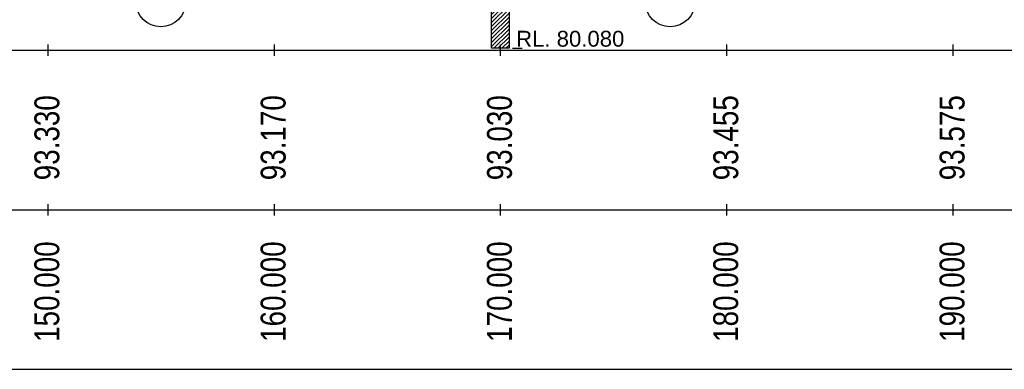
# Model space of a CAD drawing. Header units: inches. Extents: x 4599583 to 28059683, y 2538860 to 28133222499.
# Tile 68 of 89: x 5013787 to 5057295, y 28133164192 to 28133179644. Entities that reach past the tile are written whole.
import ezdxf
from ezdxf.enums import TextEntityAlignment as Align

# ---------------------------------------------------------------- set-up
doc = ezdxf.new("R2010")
doc.units = ezdxf.units.IN
doc.header["$MEASUREMENT"] = 0
doc.layers.add('CHNGE', color=31, linetype='Continuous')
doc.layers.add('text', color=7, linetype='Continuous')
doc.styles.add('ROMANS', font='arial.ttf')
pattern_1 = [(45, (4752495.11, 28133604303.89), (-88.388348, 88.388348), [])]

msp = doc.modelspace()

# ---------------------------------------------------------------- hatches: boundary and pattern name
at = {"layer": 'text'}
h = msp.add_hatch(dxfattribs=at)
h.set_pattern_fill('ANSI31', color=0, scale=1000, style=0)
h.set_pattern_definition(pattern_1)
h.paths.add_polyline_path([(5035411.444, 28133182879.28), (5034639.315, 28133182879.28), (5034639.315, 28133178379.28), (5035411.444, 28133178379.28)])
h = msp.add_hatch(dxfattribs=at)
h.set_pattern_fill('ANSI31', color=0, scale=1000, style=0)
h.set_pattern_definition(pattern_1)
h.paths.add_polyline_path([(5035411.444, 28133182879.28), (5034639.315, 28133182879.28), (5034639.315, 28133178379.28), (5035411.444, 28133178379.28)])
h = msp.add_hatch(dxfattribs=at)
h.set_pattern_fill('ANSI31', color=0, scale=1000, style=0)
h.set_pattern_definition(pattern_1)
h.paths.add_polyline_path([(5035411.444, 28133182879.28), (5034639.315, 28133182879.28), (5034639.315, 28133178379.28), (5035411.444, 28133178379.28)])

# ---------------------------------------------------------------- linework, layer by layer
at = {"linetype": 'Continuous'}
for p, q in [((5015025.38, 28133178549.28), (5015025.38, 28133178049.28)), ((5015025.38, 28133178549.28), (5015025.38, 28133178049.28)), ((5015025.38, 28133178549.28), (5015025.38, 28133178049.28)), ((5025025.38, 28133178549.28), (5025025.38, 28133178049.28)), ((5025025.38, 28133178549.28), (5025025.38, 28133178049.28)), ((5025025.38, 28133178549.28), (5025025.38, 28133178049.28)), ((5035025.38, 28133178549.28), (5035025.38, 28133178049.28)), ((5035025.38, 28133178549.28), (5035025.38, 28133178049.28)), ((5035025.38, 28133178549.28), (5035025.38, 28133178049.28)), ((5045025.38, 28133178549.28), (5045025.38, 28133178049.28)), ((5045025.38, 28133178549.28), (5045025.38, 28133178049.28)), ((5045025.38, 28133178549.28), (5045025.38, 28133178049.28)), ((5055025.38, 28133178549.28), (5055025.38, 28133178049.28)), ((5055025.38, 28133178549.28), (5055025.38, 28133178049.28)), ((5055025.38, 28133178549.28), (5055025.38, 28133178049.28)), ((5015025.38, 28133171495.813), (5015025.38, 28133170995.813)), ((5015025.38, 28133171495.813), (5015025.38, 28133170995.813)), ((5015025.38, 28133171495.813), (5015025.38, 28133170995.813)), ((5025025.38, 28133171495.813), (5025025.38, 28133170995.813)), ((5025025.38, 28133171495.813), (5025025.38, 28133170995.813)), ((5025025.38, 28133171495.813), (5025025.38, 28133170995.813)), ((5035025.38, 28133171495.813), (5035025.38, 28133170995.813)), ((5035025.38, 28133171495.813), (5035025.38, 28133170995.813)), ((5035025.38, 28133171495.813), (5035025.38, 28133170995.813)), ((5045025.38, 28133171495.813), (5045025.38, 28133170995.813)), ((5045025.38, 28133171495.813), (5045025.38, 28133170995.813)), ((5045025.38, 28133171495.813), (5045025.38, 28133170995.813)), ((5055025.38, 28133171495.813), (5055025.38, 28133170995.813)), ((5055025.38, 28133171495.813), (5055025.38, 28133170995.813)), ((5055025.38, 28133171495.813), (5055025.38, 28133170995.813))]:
    msp.add_line(p, q, dxfattribs=at)
for p, q in [((4859134.88, 28133178299.28), (5175893.88, 28133178299.28)), ((4859134.88, 28133178299.28), (5175893.88, 28133178299.28)), ((4859134.88, 28133178299.28), (5175893.88, 28133178299.28)), ((4859134.88, 28133171245.813), (5175893.88, 28133171245.813)), ((4859134.88, 28133171245.813), (5175893.88, 28133171245.813)), ((4859134.88, 28133171245.813), (5175893.88, 28133171245.813)), ((4859134.88, 28133164192.346), (5175893.88, 28133164192.346)), ((4859134.88, 28133164192.346), (5175893.88, 28133164192.346)), ((4859134.88, 28133164192.346), (5175893.88, 28133164192.346))]:
    msp.add_line(p, q)
for centre in [(5020025.38, 28133180437.04), (5020025.38, 28133180437.04), (5020025.38, 28133180437.04), (5042525.38, 28133180437.04), (5042525.38, 28133180437.04), (5042525.38, 28133180437.04)]:
    msp.add_circle(centre, 1101.806)
at = {"layer": 'text', "color": 0}
msp.add_lwpolyline([(5034639.315, 28133191329.28), (5035411.444, 28133191329.28), (5035411.444, 28133178379.28), (5034639.315, 28133178379.28)], close=True, dxfattribs=at)
msp.add_lwpolyline([(5034639.315, 28133191329.28), (5035411.444, 28133191329.28), (5035411.444, 28133178379.28), (5034639.315, 28133178379.28)], close=True, dxfattribs=at)
msp.add_lwpolyline([(5034639.315, 28133191329.28), (5035411.444, 28133191329.28), (5035411.444, 28133178379.28), (5034639.315, 28133178379.28)], close=True, dxfattribs=at)
msp.add_lwpolyline([(5035558.062, 28133178379.28), (5035984.967, 28133178379.28)], dxfattribs=at)
msp.add_lwpolyline([(5035558.062, 28133178379.28), (5035984.967, 28133178379.28)], dxfattribs=at)
msp.add_lwpolyline([(5035558.062, 28133178379.28), (5035984.967, 28133178379.28)], dxfattribs=at)

# ---------------------------------------------------------------- texts
at = {"layer": 'CHNGE', "color": 50, "style": 'ROMANS', "width": 0.8}
for s, p in [('93.330', (5015537.398, 28133172546.655)), ('93.330', (5015537.398, 28133172546.655)), ('93.330', (5015537.398, 28133172546.655)), ('93.170', (5025537.398, 28133172546.655)), ('93.170', (5025537.398, 28133172546.655)), ('93.170', (5025537.398, 28133172546.655)), ('93.030', (5035537.398, 28133172546.655)), ('93.030', (5035537.398, 28133172546.655)), ('93.030', (5035537.398, 28133172546.655)), ('93.455', (5045537.398, 28133172546.655)), ('93.455', (5045537.398, 28133172546.655)), ('93.455', (5045537.398, 28133172546.655)), ('93.575', (5055537.398, 28133172546.655)), ('93.575', (5055537.398, 28133172546.655)), ('93.575', (5055537.398, 28133172546.655))]:
    msp.add_text(s, height=1100, rotation=90, dxfattribs=at).set_placement(p)
for s, p in [('150.000', (5015864.173, 28133169847.813)), ('150.000', (5015864.173, 28133169847.813)), ('150.000', (5015864.173, 28133169847.813)), ('160.000', (5025864.173, 28133169847.813)), ('160.000', (5025864.173, 28133169847.813)), ('160.000', (5025864.173, 28133169847.813)), ('170.000', (5035864.173, 28133169847.813)), ('170.000', (5035864.173, 28133169847.813)), ('170.000', (5035864.173, 28133169847.813)), ('180.000', (5045864.173, 28133169847.813)), ('180.000', (5045864.173, 28133169847.813)), ('180.000', (5045864.173, 28133169847.813)), ('190.000', (5055864.173, 28133169847.813)), ('190.000', (5055864.173, 28133169847.813)), ('190.000', (5055864.173, 28133169847.813))]:
    msp.add_text(s, height=1100, rotation=90, dxfattribs=at).set_placement(p, align=Align.BOTTOM_RIGHT)
at = {"layer": 'text', "color": 50, "insert": (5035721.595, 28133179152.01), "char_height": 700, "width": 7312.62692, "attachment_point": 1, "style": 'ROMANS'}
msp.add_mtext('RL. 80.080', dxfattribs=at)
msp.add_mtext('RL. 80.080', dxfattribs=at)
msp.add_mtext('RL. 80.080', dxfattribs=at)

doc.saveas('drawing.dxf')
